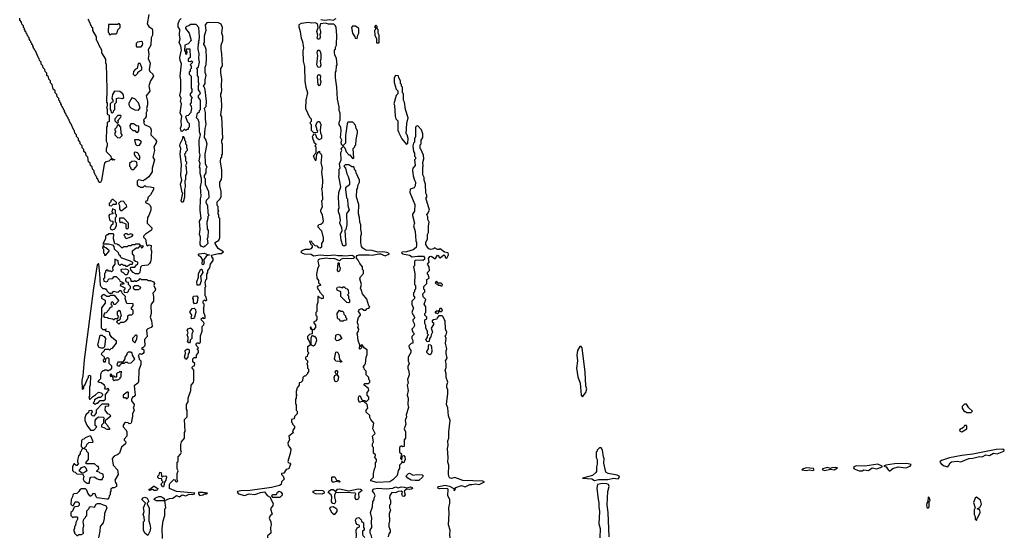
# Model space of a CAD drawing. Extents: x 2769379 to 2879024, y 718039 to 806900.
# Tile 10 of 14: x 2769700 to 2780272, y 741280 to 746830. Entities that reach past the tile are written whole.
import ezdxf

# ---------------------------------------------------------------- set-up
doc = ezdxf.new("R2010")
doc.units = 0

msp = doc.modelspace()

# ---------------------------------------------------------------- linework, layer by layer
at = {"layer": '0CON10XD'}
for points in [[(2770430, 746835), (2770440, 746825), (2770472, 746752), (2770480, 746745), (2770480, 746715), (2770520, 746645), (2770520, 746615), (2770528, 746608), (2770560, 746535), (2770570, 746525), (2770570, 746515), (2770580, 746505), (2770580, 746475), (2770620, 746405), (2770620, 746365), (2770630, 746355), (2770637, 746085), (2770632, 745945), (2770640, 745935), (2770640, 745905), (2770632, 745885), (2770640, 745875), (2770640, 745815), (2770660, 745805), (2770660, 745735), (2770640, 745725), (2770640, 745685), (2770632, 745675), (2770630, 745525), (2770640, 745505), (2770640, 745475), (2770627, 745443), (2770628, 745415), (2770680, 745365), (2770682, 745342), (2770720, 745325), (2770695, 745320), (2770685, 745330), (2770675, 745330), (2770658, 745312), (2770628, 745302), (2770612, 745288), (2770602, 745258), (2770577, 745103), (2770568, 745082), (2770555, 745080), (2770538, 745118), (2770530, 745125), (2770528, 745138), (2770520, 745145), (2770518, 745158), (2770510, 745165), (2770508, 745178), (2770500, 745185), (2770498, 745208), (2770480, 745225), (2770478, 745248), (2770460, 745265), (2770458, 745288), (2770440, 745305), (2770430, 745355), (2770412, 745372), (2770410, 745395), (2770390, 745415), (2770390, 745435), (2770370, 745455), (2770370, 745475), (2770350, 745495), (2770350, 745515), (2770330, 745535), (2770330, 745555), (2770310, 745575), (2770310, 745595), (2770292, 745612), (2770290, 745635), (2770282, 745642), (2770250, 745715), (2770240, 745725), (2770240, 745735), (2770230, 745745), (2770230, 745755), (2770220, 745765), (2770220, 745775), (2770210, 745785), (2770210, 745795), (2770200, 745805), (2770200, 745815), (2770190, 745825), (2770190, 745835), (2770180, 745845), (2770180, 745855), (2770170, 745865), (2770170, 745875), (2770160, 745885), (2770160, 745895), (2770150, 745905), (2770150, 745915), (2770140, 745925), (2770140, 745935), (2770130, 745945), (2770130, 745955), (2770120, 745965), (2770120, 745985), (2770102, 746002), (2770100, 746025), (2770080, 746045), (2770080, 746065), (2770060, 746085), (2770050, 746135), (2770032, 746152), (2770030, 746175), (2770012, 746192), (2770010, 746215), (2769992, 746232), (2769990, 746255), (2769972, 746272), (2769970, 746295), (2769952, 746312), (2769950, 746335), (2769932, 746352), (2769930, 746375), (2769912, 746392), (2769910, 746415), (2769902, 746422), (2769870, 746495), (2769860, 746505), (2769860, 746515), (2769850, 746525), (2769850, 746535), (2769840, 746545), (2769840, 746555), (2769830, 746565), (2769830, 746575), (2769820, 746585), (2769820, 746595), (2769810, 746605), (2769810, 746615), (2769800, 746625), (2769800, 746635), (2769790, 746645), (2769790, 746655), (2769780, 746665), (2769780, 746675), (2769770, 746685), (2769770, 746695), (2769760, 746705), (2769760, 746715), (2769750, 746725), (2769750, 746735), (2769740, 746745), (2769740, 746765), (2769722, 746782), (2769720, 746805), (2769700, 746825), (2769700, 746845)], [(2771088, 746885), (2771070, 746785), (2771085, 746758), (2771121, 746731), (2771127, 746715), (2771126, 746665), (2771112, 746635), (2771107, 746555), (2771078, 746505), (2771088, 746455), (2771080, 746415), (2771102, 746365), (2771092, 746295), (2771098, 746275), (2771128, 746245), (2771138, 746225), (2771106, 746174), (2771091, 746129), (2771088, 746115), (2771096, 746064), (2771058, 746012), (2771074, 745955), (2771072, 745915), (2771062, 745875), (2771067, 745855), (2771057, 745833), (2771059, 745791), (2771049, 745771), (2771030, 745755), (2771038, 745735), (2771030, 745725), (2771040, 745705), (2771095, 745681), (2771105, 745670), (2771113, 745645), (2771108, 745595), (2771155, 745548), (2771168, 745525), (2771167, 745507), (2771142, 745465), (2771149, 745425), (2771130, 745355), (2771147, 745325), (2771122, 745235), (2771122, 745195), (2771085, 745142), (2771045, 745110), (2771035, 745110), (2771025, 745100), (2770975, 745110), (2770963, 745097), (2770960, 745055), (2770972, 745042), (2770985, 745040), (2770995, 745030), (2771025, 745030), (2771045, 745050), (2771055, 745040), (2771100, 745035), (2771138, 745028), (2771138, 745005), (2771105, 744948), (2771078, 744925), (2771070, 744885), (2771052, 744878), (2771050, 744865), (2771085, 744850), (2771100, 744835), (2771108, 744815), (2771107, 744783), (2771087, 744725), (2771072, 744705), (2771068, 744655), (2771070, 744645), (2771120, 744595), (2771120, 744585), (2771115, 744570), (2771050, 744525), (2771030, 744505), (2771030, 744495), (2771052, 744472), (2771062, 744412), (2771075, 744400), (2771085, 744410), (2771110, 744405), (2771108, 744365), (2771116, 744346), (2771117, 744325), (2771110, 744305), (2771112, 744265), (2771105, 744230), (2771095, 744210), (2771077, 744193), (2771010, 744185), (2770998, 744172), (2770990, 744115), (2770975, 744100), (2770945, 744100), (2770920, 744115), (2770892, 744142), (2770890, 744165), (2770895, 744170), (2770935, 744170), (2770954, 744196), (2770970, 744205), (2770970, 744225), (2770943, 744233), (2770930, 744245), (2770930, 744295), (2770910, 744315), (2770913, 744347), (2770935, 744370), (2770955, 744380), (2770975, 744380), (2770995, 744400), (2771000, 744400), (2771005, 744380), (2771018, 744382), (2771028, 744398), (2771000, 744400), (2770985, 744420), (2770945, 744420), (2770935, 744410), (2770905, 744410), (2770895, 744400), (2770865, 744400), (2770855, 744390), (2770815, 744390), (2770805, 744380), (2770795, 744380), (2770765, 744410), (2770755, 744410), (2770745, 744420), (2770722, 744422), (2770708, 744475), (2770710, 744525), (2770705, 744530), (2770655, 744530), (2770645, 744520), (2770635, 744520), (2770620, 744505), (2770620, 744475), (2770592, 744422), (2770655, 744422), (2770695, 744410), (2770710, 744395), (2770715, 744370), (2770758, 744328), (2770762, 744312), (2770778, 744298), (2770780, 744285), (2770792, 744272), (2770885, 744240), (2770910, 744225), (2770908, 744202), (2770885, 744200), (2770855, 744180), (2770845, 744180), (2770835, 744190), (2770815, 744190), (2770805, 744200), (2770785, 744200), (2770775, 744190), (2770760, 744205), (2770758, 744238), (2770722, 744258)], [(2771232, 741255), (2771230, 741365), (2771240, 741445), (2771260, 741505), (2771260, 741575), (2771270, 741585), (2771260, 741665), (2771285, 741674), (2771308, 741685), (2771345, 741691), (2771385, 741717), (2771415, 741704), (2771445, 741724), (2771485, 741714), (2771518, 741732), (2771555, 741730), (2771577, 741735), (2771582, 741745), (2771382, 741762), (2771310, 741795), (2771310, 741835), (2771315, 741850), (2771355, 741890), (2771368, 741888), (2771370, 741875), (2771383, 741863), (2771398, 741875), (2771390, 741885), (2771390, 741955), (2771400, 741985), (2771390, 742005), (2771390, 742075), (2771400, 742085), (2771400, 742135), (2771428, 742162), (2771438, 742185), (2771430, 742205), (2771430, 742265), (2771438, 742295), (2771470, 742335), (2771470, 742395), (2771478, 742405), (2771470, 742535), (2771500, 742565), (2771500, 742635), (2771490, 742645), (2771490, 742695), (2771510, 742725), (2771510, 742765), (2771538, 742845), (2771540, 742905), (2771567, 742933), (2771570, 742955), (2771570, 743065), (2771550, 743095), (2771562, 743108), (2771578, 743112), (2771580, 743135), (2771560, 743155), (2771560, 743185), (2771575, 743200), (2771598, 743202), (2771600, 743225), (2771620, 743255), (2771620, 743275), (2771610, 743285), (2771610, 743295), (2771620, 743305), (2771602, 743322), (2771600, 743335), (2771590, 743345), (2771605, 743360), (2771615, 743360), (2771625, 743350), (2771640, 743365), (2771640, 743435), (2771660, 743485), (2771660, 743535), (2771677, 743553), (2771680, 743565), (2771675, 743580), (2771652, 743602), (2771650, 743615), (2771665, 743630), (2771675, 743620), (2771690, 743625), (2771690, 743645), (2771678, 743685), (2771678, 743728), (2771670, 743735), (2771680, 743745), (2771680, 743775), (2771670, 743785), (2771670, 743805), (2771685, 743820), (2771695, 743810), (2771708, 743822), (2771700, 743855), (2771690, 743865), (2771690, 743955), (2771700, 743965), (2771692, 744005), (2771700, 744035), (2771710, 744045), (2771710, 744095), (2771720, 744115), (2771720, 744135), (2771740, 744165), (2771750, 744205), (2771778, 744245), (2771778, 744265), (2771762, 744282), (2771758, 744302), (2771835, 744318), (2771863, 744317), (2771890, 744335), (2771831, 744371), (2771800, 744425), (2771800, 744435), (2771812, 744448), (2771825, 744450), (2771838, 744462), (2771848, 744485), (2771850, 744695), (2771840, 744705), (2771840, 744735), (2771830, 744745), (2771830, 744765), (2771838, 744775), (2771830, 744785), (2771830, 744825), (2771820, 744835), (2771820, 744875), (2771848, 744902), (2771862, 744928), (2771863, 744983), (2771850, 745045), (2771850, 745085), (2771867, 745113), (2771872, 745145), (2771872, 745215), (2771858, 745305), (2771860, 745345), (2771870, 745355), (2771870, 745375), (2771878, 745385), (2771878, 745495), (2771870, 745505), (2771870, 745535), (2771880, 745555), (2771870, 745785), (2771860, 745805), (2771872, 745895), (2771868, 745985), (2771860, 746005), (2771860, 746035), (2771867, 746043), (2771872, 746075), (2771868, 746115), (2771870, 746195), (2771860, 746255), (2771860, 746305), (2771878, 746335), (2771872, 746465), (2771862, 746515), (2771862, 746555), (2771880, 746605), (2771880, 746655), (2771872, 746685), (2771877, 746745), (2771865, 746782), (2771835, 746797), (2771725, 746800), (2771710, 746795), (2771693, 746775), (2771698, 746715), (2771682, 746655), (2771680, 746585), (2771672, 746575), (2771673, 746563), (2771687, 746547), (2771698, 746515), (2771702, 746415), (2771698, 746345), (2771688, 746315), (2771688, 746268), (2771698, 746235), (2771688, 746185), (2771688, 746145), (2771670, 746115), (2771680, 746105), (2771688, 746075), (2771702, 745955), (2771700, 745895), (2771680, 745875), (2771693, 745833), (2771690, 745765), (2771700, 745705), (2771688, 745662), (2771682, 745565), (2771698, 745535), (2771708, 745495), (2771688, 745385), (2771692, 745285), (2771710, 745245), (2771700, 745225), (2771700, 745185), (2771680, 745155), (2771680, 745135), (2771690, 745125), (2771693, 745063), (2771728, 744985), (2771730, 744915), (2771702, 744888), (2771700, 744865), (2771718, 744835), (2771720, 744755), (2771730, 744725), (2771720, 744715), (2771720, 744695), (2771708, 744655), (2771712, 744585), (2771722, 744565), (2771720, 744495), (2771712, 744475), (2771720, 744425), (2771693, 744397), (2771675, 744388), (2771647, 744397), (2771638, 744415), (2771640, 744495), (2771632, 744525), (2771638, 744575), (2771632, 744665), (2771640, 744685), (2771647, 744695), (2771638, 744785), (2771640, 744905), (2771648, 744935), (2771640, 745035), (2771652, 745085), (2771652, 745125), (2771638, 745178), (2771638, 745235), (2771632, 745245), (2771638, 745285), (2771628, 745315), (2771638, 745375), (2771630, 745405), (2771628, 745535), (2771642, 745595), (2771632, 745625), (2771628, 745725), (2771618, 745758), (2771600, 745775), (2771610, 745825), (2771630, 745845), (2771630, 745855), (2771640, 745865), (2771640, 745965), (2771620, 745995), (2771620, 746015), (2771638, 746032), (2771640, 746045), (2771620, 746075), (2771620, 746125), (2771628, 746145), (2771620, 746155), (2771620, 746215), (2771610, 746225), (2771610, 746295), (2771600, 746305), (2771620, 746325), (2771632, 746375), (2771622, 746415), (2771628, 746465), (2771618, 746515), (2771620, 746575), (2771628, 746585), (2771620, 746595), (2771628, 746608), (2771632, 746645), (2771622, 746745), (2771595, 746780), (2771535, 746780), (2771517, 746763), (2771492, 746758), (2771480, 746745), (2771480, 746735), (2771518, 746685), (2771540, 746605), (2771508, 746572), (2771472, 746558), (2771470, 746495), (2771480, 746485), (2771482, 746462), (2771495, 746460), (2771500, 746485), (2771490, 746495), (2771492, 746518), (2771528, 746518), (2771530, 746425), (2771510, 746405), (2771510, 746385), (2771535, 746380), (2771545, 746390), (2771560, 746375), (2771530, 746345), (2771540, 746335), (2771540, 746305), (2771530, 746295), (2771530, 746275), (2771520, 746265), (2771520, 746245), (2771540, 746225), (2771540, 746095), (2771550, 746085), (2771550, 746055), (2771530, 746035), (2771530, 746015), (2771550, 745995), (2771550, 745985), (2771540, 745975), (2771540, 745935), (2771530, 745925), (2771530, 745915), (2771540, 745905), (2771545, 745870), (2771540, 745865), (2771538, 745832), (2771508, 745802), (2771492, 745798), (2771480, 745785), (2771502, 745732), (2771520, 745715), (2771520, 745675), (2771510, 745665), (2771508, 745652), (2771495, 745650), (2771485, 745640), (2771475, 745650), (2771465, 745650), (2771445, 745630), (2771435, 745632), (2771428, 745665), (2771437, 745695), (2771434, 745745), (2771440, 745795), (2771424, 745826), (2771437, 745925), (2771428, 745955), (2771434, 745985), (2771421, 746015), (2771431, 746065), (2771431, 746185), (2771423, 746225), (2771438, 746355), (2771423, 746393), (2771421, 746425), (2771438, 746505), (2771430, 746545), (2771413, 746585), (2771424, 746625), (2771416, 746665), (2771421, 746725), (2771403, 746755), (2771401, 746785), (2771416, 746825), (2771435, 746842)], [(2772935, 746833), (2772975, 746824), (2773025, 746834), (2773065, 746826), (2773097, 746843)], [(2770675, 746670), (2770685, 746680), (2770735, 746680), (2770745, 746690), (2770755, 746720), (2770780, 746745), (2770780, 746775), (2770768, 746788), (2770755, 746780), (2770652, 746778), (2770650, 746695), (2770660, 746685), (2770662, 746672), (2770675, 746670)], [(2773215, 745710), (2773198, 745585), (2773200, 745505), (2773175, 745480), (2773165, 745480), (2773155, 745490), (2773152, 745515), (2773160, 745535), (2773143, 745565), (2773152, 745635), (2773148, 745675), (2773130, 745705), (2773130, 745725), (2773142, 745755), (2773140, 745825), (2773131, 745855), (2773132, 745895), (2773112, 745975), (2773107, 746105), (2773090, 746205), (2773090, 746265), (2773098, 746278), (2773102, 746335), (2773110, 746345), (2773100, 746415), (2773083, 746453), (2773080, 746475), (2773080, 746505), (2773090, 746515), (2773090, 746535), (2773100, 746555), (2773107, 746665), (2773098, 746745), (2773090, 746765), (2773072, 746782), (2773015, 746783), (2772984, 746794), (2772930, 746785), (2772920, 746745), (2772931, 746705), (2772930, 746685), (2772922, 746675), (2772928, 746642), (2772918, 746622), (2772905, 746620), (2772894, 746635), (2772900, 746665), (2772891, 746705), (2772904, 746745), (2772897, 746785), (2772890, 746790), (2772875, 746797), (2772835, 746794), (2772805, 746801), (2772721, 746789), (2772698, 746775), (2772697, 746755), (2772712, 746705), (2772723, 746633), (2772738, 746595), (2772748, 746525), (2772742, 746495), (2772743, 746385), (2772757, 746327), (2772763, 746167), (2772772, 746105), (2772790, 746045), (2772772, 745965), (2772768, 745875), (2772813, 745783), (2772830, 745765), (2772830, 745735), (2772820, 745725), (2772820, 745715), (2772830, 745705), (2772830, 745645), (2772855, 745620), (2772898, 745622), (2772900, 745635), (2772890, 745645), (2772892, 745662), (2772880, 745695), (2772895, 745730), (2772905, 745738), (2772920, 745735), (2772933, 745703), (2772928, 745645), (2772930, 745615), (2772942, 745585), (2772940, 745555), (2772915, 745540), (2772893, 745553), (2772875, 745600), (2772852, 745598), (2772850, 745585), (2772840, 745575), (2772850, 745535), (2772860, 745525), (2772860, 745515), (2772880, 745495), (2772880, 745485), (2772870, 745475), (2772880, 745465), (2772880, 745395), (2772850, 745365), (2772860, 745355), (2772872, 745322), (2772885, 745320), (2772890, 745385), (2772900, 745395), (2772902, 745408), (2772918, 745418), (2772920, 745405), (2772937, 745387), (2772940, 745375), (2772938, 745305), (2772932, 745295), (2772947, 745235), (2772940, 745195), (2772952, 745105), (2772948, 745025), (2772940, 745015), (2772948, 744975), (2772950, 744895), (2772940, 744885), (2772948, 744815), (2772930, 744785), (2772930, 744775), (2772948, 744735), (2772958, 744665), (2772950, 744645), (2772935, 744630), (2772912, 744628), (2772900, 744615), (2772900, 744605), (2772942, 744562), (2772958, 744485), (2772958, 744455), (2772940, 744425), (2772940, 744385), (2772925, 744374), (2772911, 744381), (2772898, 744398), (2772872, 744402), (2772842, 744432), (2772838, 744448), (2772815, 744450), (2772812, 744442), (2772820, 744435), (2772822, 744422), (2772840, 744405), (2772840, 744385), (2772825, 744370), (2772807, 744363), (2772765, 744360), (2772735, 744350), (2772720, 744335), (2772730, 744325), (2772755, 744316), (2772831, 744311), (2772855, 744294), (2772925, 744305), (2773005, 744297), (2773085, 744304), (2773115, 744297), (2773165, 744298), (2773195, 744292), (2773265, 744300), (2773282, 744295), (2773294, 744276), (2773286, 744264), (2773265, 744260), (2773180, 744265), (2773152, 744258), (2773135, 744240), (2773075, 744264), (2773035, 744261), (2772995, 744268), (2772921, 744259), (2772905, 744250), (2772900, 744235), (2772912, 744185), (2772898, 744152), (2772888, 744095), (2772892, 744055), (2772907, 744027), (2772910, 744005), (2772928, 743988), (2772930, 743975), (2772902, 743968), (2772893, 743955), (2772905, 743930), (2772918, 743918), (2772920, 743905), (2772960, 743865), (2772960, 743835), (2772945, 743830), (2772935, 743840), (2772922, 743842), (2772908, 743858), (2772900, 743855), (2772900, 743795), (2772890, 743765), (2772890, 743695), (2772880, 743685), (2772880, 743655), (2772890, 743645), (2772892, 743608), (2772875, 743590), (2772860, 743585), (2772860, 743575), (2772877, 743547), (2772877, 743523), (2772855, 743500), (2772840, 743500), (2772838, 743508), (2772830, 743510), (2772828, 743528), (2772822, 743528), (2772820, 743515), (2772840, 743500), (2772840, 743455), (2772812, 743448), (2772790, 743425), (2772790, 743405), (2772810, 743375), (2772818, 743348), (2772818, 743332), (2772790, 743315), (2772790, 743265), (2772800, 743255), (2772800, 743245), (2772790, 743235), (2772788, 743212), (2772770, 743205), (2772770, 743185), (2772790, 743165), (2772790, 743145), (2772782, 743135), (2772790, 743115), (2772790, 743085), (2772800, 743075), (2772800, 743045), (2772790, 743035), (2772790, 743025), (2772765, 743000), (2772755, 743000), (2772742, 742988), (2772738, 742952), (2772718, 742932), (2772702, 742928), (2772700, 742905), (2772680, 742875), (2772670, 742835), (2772670, 742805), (2772680, 742795), (2772670, 742785), (2772670, 742765), (2772660, 742755), (2772660, 742705), (2772670, 742695), (2772670, 742635), (2772680, 742625), (2772680, 742595), (2772652, 742568), (2772648, 742542), (2772620, 742535), (2772620, 742505), (2772630, 742495), (2772630, 742485), (2772650, 742465), (2772650, 742445), (2772630, 742415), (2772638, 742392), (2772590, 742355), (2772598, 742315), (2772580, 742285), (2772582, 742255), (2772602, 742235), (2772610, 742215), (2772608, 742185), (2772580, 742085), (2772582, 742072), (2772600, 742065), (2772608, 742055), (2772590, 742005), (2772562, 741998), (2772535, 741960), (2772510, 741955), (2772510, 741945), (2772530, 741925), (2772540, 741895), (2772510, 741865), (2772507, 741835), (2772488, 741825), (2772405, 741804), (2772175, 741774), (2772075, 741770), (2772040, 741760), (2772034, 741755), (2772049, 741735), (2772115, 741717), (2772165, 741737), (2772225, 741730), (2772246, 741735), (2772285, 741750), (2772327, 741757), (2772341, 741745), (2772357, 741717), (2772390, 741700), (2772392, 741685), (2772422, 741632), (2772418, 741612), (2772393, 741577), (2772412, 741518), (2772391, 741499), (2772378, 741475), (2772398, 741435), (2772402, 741405), (2772392, 741375), (2772398, 741315), (2772360, 741285), (2772362, 741265)], [(2773325, 746630), (2773330, 746665), (2773340, 746685), (2773340, 746735), (2773305, 746760), (2773275, 746760), (2773262, 746745), (2773272, 746685), (2773300, 746645), (2773302, 746632), (2773325, 746630)], [(2773555, 746580), (2773560, 746585), (2773560, 746665), (2773550, 746685), (2773550, 746725), (2773540, 746735), (2773538, 746758), (2773525, 746770), (2773510, 746755), (2773520, 746745), (2773520, 746725), (2773510, 746715), (2773512, 746665), (2773530, 746625), (2773532, 746582), (2773555, 746580)], [(2771005, 746540), (2771020, 746555), (2771022, 746575), (2771018, 746588), (2771007, 746597), (2770965, 746588), (2770950, 746575), (2770950, 746545), (2770955, 746540), (2771005, 746540)], [(2772905, 746317), (2772891, 746345), (2772900, 746445), (2772894, 746475), (2772897, 746493), (2772905, 746502), (2772915, 746502), (2772928, 746488), (2772932, 746465), (2772933, 746407), (2772928, 746385), (2772934, 746345), (2772925, 746322), (2772905, 746317)], [(2770945, 746230), (2770970, 746255), (2770970, 746265), (2771010, 746295), (2771010, 746315), (2770995, 746360), (2770972, 746358), (2770960, 746305), (2770940, 746295), (2770922, 746275), (2770920, 746245), (2770932, 746232), (2770945, 746230)], [(2772915, 746120), (2772904, 746134), (2772896, 746215), (2772900, 746235), (2772915, 746242), (2772929, 746225), (2772927, 746187), (2772932, 746165), (2772928, 746135), (2772915, 746120)], [(2773855, 745490), (2773866, 745504), (2773872, 745555), (2773860, 745595), (2773850, 745605), (2773858, 745715), (2773870, 745775), (2773842, 745865), (2773832, 745945), (2773820, 745965), (2773820, 746035), (2773810, 746045), (2773810, 746105), (2773800, 746115), (2773800, 746135), (2773790, 746145), (2773790, 746175), (2773770, 746205), (2773768, 746228), (2773735, 746230), (2773720, 746205), (2773722, 746155), (2773742, 746085), (2773760, 746065), (2773760, 746035), (2773743, 746017), (2773718, 745925), (2773723, 745913), (2773732, 745795), (2773740, 745765), (2773760, 745745), (2773760, 745635), (2773768, 745628), (2773770, 745615), (2773805, 745550), (2773855, 745490)], [(2770695, 745830), (2770708, 745842), (2770710, 745855), (2770720, 745865), (2770720, 745925), (2770740, 745945), (2770740, 745985), (2770765, 745992), (2770805, 745982), (2770817, 745993), (2770816, 746016), (2770808, 746035), (2770775, 746058), (2770718, 746062), (2770698, 746025), (2770688, 745985), (2770700, 745965), (2770700, 745945), (2770685, 745940), (2770670, 745925), (2770670, 745865), (2770680, 745855), (2770682, 745832), (2770695, 745830)], [(2770975, 745860), (2770992, 745885), (2770977, 745937), (2770935, 745980), (2770905, 745990), (2770872, 745935), (2770872, 745915), (2770882, 745895), (2770895, 745882), (2770935, 745862), (2770975, 745860)], [(2770755, 745720), (2770760, 745735), (2770750, 745745), (2770787, 745783), (2770790, 745795), (2770785, 745800), (2770755, 745800), (2770720, 745765), (2770722, 745742), (2770742, 745722), (2770755, 745720)], [(2770775, 745560), (2770800, 745585), (2770800, 745595), (2770788, 745608), (2770787, 745677), (2770765, 745700), (2770755, 745700), (2770742, 745688), (2770738, 745672), (2770720, 745655), (2770720, 745645), (2770730, 745635), (2770730, 745625), (2770720, 745615), (2770720, 745595), (2770750, 745565), (2770775, 745560)], [(2770965, 745620), (2770980, 745635), (2770978, 745688), (2770955, 745690), (2770922, 745712), (2770895, 745710), (2770882, 745695), (2770885, 745670), (2770915, 745640), (2770935, 745640), (2770952, 745622), (2770965, 745620)], [(2774277, 743337), (2774272, 743355), (2774278, 743405), (2774270, 743435), (2774280, 743445), (2774288, 743475), (2774273, 743507), (2774270, 743595), (2774260, 743605), (2774248, 743638), (2774235, 743650), (2774202, 743648), (2774182, 743628), (2774178, 743612), (2774143, 743607), (2774130, 743595), (2774130, 743585), (2774142, 743572), (2774142, 743555), (2774120, 743515), (2774132, 743475), (2774118, 743445), (2774116, 743424), (2774100, 743405), (2774098, 743372), (2774075, 743370), (2774062, 743395), (2774080, 743415), (2774080, 743435), (2774088, 743445), (2774080, 743455), (2774080, 743485), (2774060, 743515), (2774060, 743545), (2774050, 743565), (2774050, 743605), (2774070, 743615), (2774070, 743635), (2774050, 743655), (2774050, 743675), (2774060, 743685), (2774060, 743745), (2774042, 743775), (2774060, 743825), (2774033, 743853), (2774030, 743885), (2774050, 743905), (2774050, 743925), (2774040, 743935), (2774040, 743965), (2774070, 743995), (2774072, 744038), (2774098, 744055), (2774090, 744085), (2774080, 744095), (2774080, 744115), (2774100, 744135), (2774097, 744175), (2774080, 744205), (2774098, 744225), (2774090, 744265), (2774104, 744285), (2774115, 744289), (2774125, 744287), (2774155, 744263), (2774164, 744266), (2774185, 744301), (2774196, 744296), (2774204, 744274), (2774215, 744272), (2774255, 744303), (2774266, 744296), (2774271, 744271), (2774285, 744268), (2774303, 744305), (2774300, 744325), (2774263, 744333), (2774215, 744370), (2774205, 744360), (2774185, 744360), (2774155, 744380), (2774145, 744370), (2774115, 744360), (2774095, 744368), (2774078, 744385), (2774062, 744415), (2774062, 744435), (2774078, 744475), (2774078, 744522), (2774090, 744545), (2774088, 744615), (2774098, 744655), (2774082, 744685), (2774082, 744712), (2774072, 744735), (2774078, 744745), (2774100, 744785), (2774060, 744915), (2774070, 744925), (2774070, 744945), (2774060, 744965), (2774057, 745063), (2774042, 745105), (2774042, 745135), (2774030, 745165), (2774028, 745245), (2774032, 745255), (2774028, 745295), (2774038, 745335), (2774037, 745375), (2774008, 745438), (2774000, 745445), (2774000, 745485), (2774010, 745495), (2774010, 745535), (2774028, 745565), (2774028, 745605), (2774016, 745646), (2773975, 745690), (2773962, 745688), (2773950, 745675), (2773950, 745575), (2773938, 745552), (2773940, 745515), (2773930, 745505), (2773922, 745475), (2773928, 745415), (2773940, 745395), (2773940, 745365), (2773950, 745355), (2773950, 745335), (2773940, 745325), (2773948, 745265), (2773920, 745235), (2773918, 745215), (2773924, 745154), (2773938, 745105), (2773950, 745085), (2773948, 745045), (2773937, 745023), (2773892, 745008), (2773888, 744975), (2773942, 744845), (2773938, 744775), (2773918, 744742), (2773918, 744725), (2773938, 744645), (2773930, 744615), (2773948, 744555), (2773952, 744455), (2773962, 744435), (2773962, 744405), (2773956, 744384), (2773925, 744357), (2773853, 744337), (2773808, 744332), (2773800, 744325), (2773810, 744315), (2773885, 744301), (2773915, 744283), (2773972, 744288), (2774035, 744289), (2774046, 744275), (2774048, 744255), (2774028, 744242), (2774015, 744247), (2773945, 744242), (2773938, 744235), (2773940, 744185), (2773930, 744175), (2773942, 744105), (2773940, 743985), (2773950, 743975), (2773950, 743935), (2773940, 743925), (2773940, 743905), (2773930, 743895), (2773930, 743865), (2773940, 743855), (2773940, 743835), (2773910, 743805), (2773912, 743768), (2773928, 743735), (2773910, 743685), (2773940, 743635), (2773940, 743625), (2773920, 743605), (2773920, 743595), (2773937, 743567), (2773938, 743545), (2773930, 743525), (2773910, 743505), (2773920, 743475), (2773938, 743455), (2773910, 743425), (2773910, 743405), (2773920, 743385), (2773920, 743355), (2773905, 743350), (2773880, 743325), (2773882, 743305), (2773900, 743275), (2773900, 743255), (2773872, 743205), (2773873, 743165), (2773882, 743135), (2773868, 743105), (2773868, 743085), (2773880, 743055), (2773882, 743015), (2773863, 742965), (2773872, 742925), (2773862, 742905), (2773871, 742845), (2773861, 742795), (2773873, 742763), (2773867, 742695), (2773874, 742665), (2773850, 742585), (2773852, 742565), (2773838, 742525), (2773848, 742485), (2773830, 742435), (2773843, 742403), (2773842, 742335), (2773830, 742315), (2773830, 742245), (2773815, 742240), (2773805, 742250), (2773795, 742250), (2773780, 742235), (2773780, 742185), (2773800, 742165), (2773790, 742115), (2773805, 742100), (2773810, 742145), (2773825, 742150), (2773836, 742135), (2773839, 742109), (2773825, 742070), (2773812, 742072), (2773810, 742085), (2773802, 742088), (2773800, 742065), (2773780, 742045), (2773778, 742008), (2773763, 741987), (2773752, 741935), (2773705, 741888), (2773675, 741867), (2773535, 741858), (2773470, 741875), (2773472, 741888), (2773500, 741915), (2773500, 741955), (2773510, 742005), (2773520, 742025), (2773520, 742075), (2773530, 742085), (2773530, 742105), (2773510, 742135), (2773520, 742145), (2773520, 742155), (2773500, 742175), (2773500, 742235), (2773490, 742245), (2773490, 742275), (2773498, 742295), (2773490, 742355), (2773518, 742385), (2773492, 742435), (2773502, 742495), (2773470, 742535), (2773460, 742555), (2773458, 742578), (2773420, 742615), (2773420, 742635), (2773438, 742655), (2773430, 742695), (2773395, 742730), (2773375, 742730), (2773355, 742720), (2773345, 742723), (2773338, 742745), (2773338, 742775), (2773345, 742788), (2773355, 742790), (2773370, 742755), (2773385, 742740), (2773405, 742740), (2773415, 742730), (2773425, 742730), (2773448, 742752), (2773450, 742775), (2773430, 742795), (2773430, 742825), (2773450, 742845), (2773447, 742867), (2773400, 742905), (2773400, 742915), (2773405, 742920), (2773445, 742920), (2773460, 742935), (2773460, 742955), (2773450, 742965), (2773448, 742988), (2773420, 743015), (2773420, 743055), (2773402, 743072), (2773400, 743085), (2773390, 743095), (2773390, 743105), (2773407, 743123), (2773412, 743138), (2773420, 743205), (2773430, 743235), (2773430, 743285), (2773403, 743303), (2773375, 743340), (2773360, 743325), (2773370, 743315), (2773370, 743305), (2773355, 743290), (2773350, 743295), (2773352, 743335), (2773336, 743385), (2773327, 743447), (2773320, 743455), (2773337, 743483), (2773342, 743505), (2773332, 743525), (2773337, 743545), (2773327, 743575), (2773328, 743592), (2773339, 743631), (2773358, 743655), (2773358, 743665), (2773339, 743695), (2773345, 743718), (2773375, 743728), (2773395, 743710), (2773415, 743710), (2773432, 743728), (2773448, 743732), (2773460, 743745), (2773450, 743755), (2773427, 743827), (2773380, 743885), (2773372, 743922), (2773358, 743945), (2773370, 743985), (2773352, 744048), (2773361, 744069), (2773390, 744105), (2773390, 744135), (2773382, 744148), (2773380, 744175), (2773351, 744211), (2773335, 744248), (2773318, 744268), (2773317, 744285), (2773325, 744296), (2773345, 744303), (2773454, 744304), (2773485, 744299), (2773555, 744314), (2773575, 744314), (2773625, 744294), (2773670, 744315), (2773645, 744329), (2773595, 744337), (2773547, 744333), (2773485, 744352), (2773415, 744356), (2773384, 744374), (2773371, 744395), (2773363, 744435), (2773362, 744505), (2773372, 744525), (2773372, 744545), (2773363, 744575), (2773362, 744625), (2773353, 744655), (2773350, 744705), (2773337, 744745), (2773342, 744845), (2773318, 744925), (2773320, 745005), (2773328, 745018), (2773333, 745057), (2773348, 745085), (2773347, 745105), (2773312, 745185), (2773310, 745205), (2773300, 745215), (2773288, 745248), (2773265, 745250), (2773235, 745270), (2773195, 745270), (2773180, 745255), (2773200, 745235), (2773213, 745173), (2773227, 745147), (2773240, 745095), (2773240, 745055), (2773200, 745025), (2773198, 745005), (2773210, 744915), (2773220, 744905), (2773222, 744835), (2773238, 744785), (2773215, 744760), (2773208, 744742), (2773212, 744625), (2773202, 744578), (2773190, 744565), (2773202, 744408), (2773185, 744398), (2773170, 744405), (2773152, 744462), (2773146, 744525), (2773162, 744565), (2773160, 744595), (2773139, 744645), (2773143, 744675), (2773138, 744725), (2773122, 744765), (2773122, 744795), (2773130, 744805), (2773122, 744915), (2773128, 744975), (2773150, 745035), (2773127, 745145), (2773132, 745165), (2773132, 745225), (2773140, 745235), (2773133, 745283), (2773152, 745325), (2773150, 745405), (2773158, 745425), (2773152, 745445), (2773172, 745468), (2773178, 745468), (2773190, 745455), (2773205, 745410), (2773235, 745380), (2773245, 745380), (2773275, 745340), (2773288, 745342), (2773280, 745445), (2773300, 745465), (2773300, 745475), (2773310, 745485), (2773313, 745543), (2773328, 745615), (2773327, 745637), (2773313, 745663), (2773307, 745697), (2773278, 745728), (2773225, 745730), (2773215, 745710)], [(2771455, 744870), (2771445, 744870), (2771434, 744885), (2771450, 744965), (2771444, 744974), (2771428, 745065), (2771440, 745105), (2771429, 745155), (2771439, 745275), (2771422, 745385), (2771432, 745445), (2771420, 745475), (2771422, 745495), (2771450, 745555), (2771455, 745580), (2771470, 745555), (2771470, 745535), (2771480, 745525), (2771480, 745495), (2771490, 745485), (2771490, 745455), (2771500, 745445), (2771500, 745425), (2771482, 745408), (2771480, 745395), (2771470, 745385), (2771473, 745363), (2771480, 745355), (2771480, 745315), (2771490, 745305), (2771490, 745285), (2771480, 745265), (2771488, 745245), (2771490, 745175), (2771480, 745155), (2771480, 745115), (2771472, 745095), (2771478, 745035), (2771470, 745005), (2771470, 744925), (2771455, 744870)], [(2770965, 745477), (2770985, 745483), (2771007, 745513), (2771003, 745523), (2770975, 745540), (2770932, 745538), (2770944, 745494), (2770954, 745484), (2770965, 745477)], [(2770985, 745330), (2770990, 745335), (2770990, 745365), (2770980, 745375), (2770980, 745385), (2770965, 745400), (2770945, 745408), (2770930, 745405), (2770930, 745385), (2770945, 745360), (2770972, 745332), (2770985, 745330)], [(2770925, 745220), (2770960, 745265), (2770958, 745298), (2770935, 745310), (2770903, 745307), (2770880, 745285), (2770880, 745255), (2770890, 745245), (2770890, 745235), (2770905, 745220), (2770925, 745220)], [(2770685, 744830), (2770705, 744850), (2770735, 744850), (2770740, 744855), (2770740, 744865), (2770705, 744900), (2770692, 744898), (2770680, 744885), (2770678, 744872), (2770660, 744855), (2770660, 744835), (2770685, 744830)], [(2770795, 744780), (2770850, 744825), (2770848, 744838), (2770832, 744852), (2770827, 744867), (2770812, 744882), (2770782, 744878), (2770760, 744855), (2770770, 744835), (2770770, 744795), (2770782, 744782), (2770795, 744780)], [(2770695, 744572), (2770720, 744585), (2770740, 744615), (2770740, 744645), (2770730, 744655), (2770730, 744705), (2770740, 744715), (2770740, 744735), (2770730, 744745), (2770730, 744785), (2770695, 744800), (2770690, 744765), (2770700, 744755), (2770700, 744745), (2770663, 744737), (2770658, 744725), (2770665, 744680), (2770675, 744670), (2770700, 744665), (2770700, 744635), (2770682, 744618), (2770672, 744595), (2770675, 744580), (2770695, 744572)], [(2770855, 744580), (2770870, 744595), (2770870, 744645), (2770818, 744698), (2770772, 744698), (2770772, 744662), (2770785, 744650), (2770795, 744660), (2770805, 744650), (2770838, 744638), (2770840, 744595), (2770855, 744580)], [(2770845, 744480), (2770855, 744482), (2770905, 744500), (2770918, 744518), (2770895, 744528), (2770865, 744520), (2770855, 744530), (2770832, 744528), (2770820, 744515), (2770830, 744505), (2770830, 744495), (2770845, 744480)], [(2770625, 744300), (2770660, 744345), (2770660, 744355), (2770645, 744360), (2770625, 744380), (2770612, 744382), (2770605, 744400), (2770595, 744400), (2770590, 744375), (2770600, 744365), (2770600, 744325), (2770610, 744315), (2770612, 744302), (2770625, 744300)], [(2771665, 744198), (2771658, 744205), (2771662, 744255), (2771645, 744283), (2771624, 744295), (2771620, 744305), (2771628, 744315), (2771681, 744322), (2771715, 744307), (2771738, 744305), (2771705, 744293), (2771672, 744248), (2771680, 744225), (2771675, 744200), (2771665, 744198)], [(2770722, 744258), (2770720, 744205), (2770698, 744172), (2770700, 744135), (2770685, 744120), (2770678, 744128), (2770655, 744130), (2770645, 744140), (2770635, 744140), (2770622, 744128), (2770620, 744115), (2770610, 744105), (2770610, 744055), (2770600, 744045), (2770605, 744020), (2770627, 744013), (2770648, 744022), (2770650, 744035), (2770662, 744048), (2770695, 744050), (2770715, 744070), (2770735, 744070), (2770770, 744035), (2770775, 744020), (2770805, 744010), (2770818, 743998), (2770815, 743990), (2770782, 743988), (2770780, 743975), (2770828, 743948), (2770830, 743935), (2770820, 743925), (2770822, 743902), (2770855, 743900), (2770870, 743915), (2770872, 743928), (2770890, 743945), (2770890, 743965), (2770870, 743985), (2770868, 744008), (2770852, 744012), (2770840, 744025), (2770840, 744045), (2770852, 744058), (2770875, 744060), (2770890, 744045), (2770895, 744020), (2770925, 744020), (2770935, 744030), (2770945, 744020), (2770955, 744020), (2770965, 744030), (2770978, 744032), (2770995, 744050), (2771005, 744040), (2771065, 744040), (2771075, 744030), (2771105, 744030), (2771138, 744015), (2771148, 743995), (2771140, 743975), (2771157, 743935), (2771150, 743915), (2771128, 743892), (2771137, 743855), (2771137, 743807), (2771112, 743775), (2771109, 743755), (2771112, 743675), (2771100, 743635), (2771116, 743596), (2771122, 743538), (2771110, 743525), (2771075, 743510), (2771060, 743495), (2771067, 743427), (2771040, 743395), (2771042, 743328), (2771025, 743310), (2771010, 743305), (2771012, 743292), (2771025, 743290), (2771032, 743282), (2771032, 743255), (2771026, 743244), (2771007, 743233), (2770995, 743240), (2770982, 743238), (2770972, 743215), (2770980, 743205), (2770982, 743182), (2771000, 743165), (2771000, 743125), (2770980, 743065), (2770977, 742943), (2770970, 742925), (2770930, 742895), (2770940, 742795), (2770925, 742780), (2770915, 742780), (2770900, 742755), (2770900, 742735), (2770928, 742695), (2770927, 742673), (2770920, 742665), (2770928, 742635), (2770910, 742595), (2770912, 742565), (2770905, 742540), (2770902, 742505), (2770895, 742492), (2770875, 742490), (2770865, 742500), (2770835, 742502), (2770824, 742496), (2770810, 742475), (2770810, 742455), (2770845, 742420), (2770852, 742402), (2770850, 742355), (2770822, 742325), (2770823, 742313), (2770838, 742295), (2770836, 742274), (2770792, 742238), (2770772, 742175), (2770755, 742158), (2770715, 742142), (2770693, 742117), (2770704, 742044), (2770752, 741995), (2770758, 741945), (2770722, 741885), (2770728, 741858), (2770738, 741842), (2770740, 741815), (2770715, 741800), (2770695, 741800), (2770680, 741785), (2770680, 741765), (2770670, 741755), (2770670, 741725), (2770660, 741715), (2770658, 741692), (2770645, 741680), (2770635, 741680), (2770533, 741693), (2770520, 741705), (2770510, 741735), (2770495, 741740), (2770482, 741738), (2770480, 741725), (2770465, 741710), (2770455, 741710), (2770430, 741745), (2770420, 741775), (2770405, 741790), (2770365, 741790), (2770345, 741780), (2770335, 741760), (2770315, 741740), (2770283, 741737), (2770270, 741725), (2770267, 741703), (2770253, 741677), (2770250, 741625), (2770265, 741610), (2770278, 741612), (2770295, 741650), (2770325, 741650), (2770340, 741635), (2770340, 741615), (2770325, 741600), (2770292, 741598), (2770280, 741585), (2770268, 741552), (2770250, 741535), (2770250, 741505), (2770272, 741482), (2770285, 741490), (2770315, 741490), (2770320, 741485), (2770320, 741465), (2770303, 741427), (2770300, 741395), (2770290, 741385), (2770290, 741365), (2770280, 741355), (2770280, 741335), (2770290, 741325), (2770290, 741315), (2770315, 741290), (2770325, 741290), (2770335, 741300), (2770365, 741300), (2770390, 741315), (2770380, 741325), (2770380, 741365), (2770388, 741395), (2770382, 741435), (2770390, 741465), (2770408, 741482), (2770410, 741495), (2770420, 741505), (2770420, 741555), (2770445, 741580), (2770450, 741595), (2770465, 741600), (2770505, 741592), (2770522, 741625), (2770537, 741633), (2770565, 741632), (2770597, 741617), (2770625, 741610), (2770637, 741585), (2770612, 741525), (2770608, 741472), (2770596, 741424), (2770563, 741387), (2770562, 741335), (2770547, 741265)], [(2770515, 742700), (2770525, 742710), (2770538, 742712), (2770565, 742740), (2770605, 742740), (2770620, 742755), (2770620, 742805), (2770648, 742832), (2770650, 742845), (2770660, 742855), (2770645, 742870), (2770635, 742860), (2770622, 742862), (2770610, 742875), (2770620, 742885), (2770610, 742895), (2770610, 742905), (2770575, 742930), (2770552, 742932), (2770540, 742945), (2770570, 742975), (2770570, 743015), (2770578, 743042), (2770595, 743060), (2770605, 743060), (2770615, 743070), (2770635, 743070), (2770645, 743060), (2770655, 743060), (2770665, 743070), (2770678, 743072), (2770690, 743085), (2770688, 743108), (2770660, 743135), (2770660, 743185), (2770650, 743195), (2770642, 743198), (2770622, 743188), (2770618, 743152), (2770602, 743152), (2770600, 743175), (2770610, 743185), (2770610, 743205), (2770580, 743235), (2770583, 743247), (2770610, 743275), (2770615, 743290), (2770655, 743290), (2770665, 743280), (2770682, 743298), (2770695, 743300), (2770740, 743355), (2770738, 743378), (2770690, 743415), (2770668, 743448), (2770667, 743467), (2770658, 743478), (2770632, 743482), (2770620, 743495), (2770630, 743505), (2770625, 743510), (2770620, 743500), (2770595, 743500), (2770580, 743515), (2770582, 743735), (2770620, 743785), (2770620, 743815), (2770585, 743830), (2770578, 743855), (2770594, 743876), (2770605, 743880), (2770635, 743860), (2770665, 743860), (2770675, 743870), (2770715, 743870), (2770760, 743815), (2770758, 743802), (2770725, 743770), (2770712, 743772), (2770708, 743788), (2770695, 743800), (2770682, 743788), (2770680, 743775), (2770690, 743765), (2770688, 743742), (2770672, 743738), (2770660, 743725), (2770658, 743712), (2770628, 743682), (2770612, 743678), (2770600, 743645), (2770613, 743633), (2770642, 743632), (2770655, 743622), (2770697, 743617), (2770705, 743610), (2770715, 743610), (2770725, 743620), (2770755, 743620), (2770760, 743645), (2770750, 743655), (2770750, 743695), (2770768, 743708), (2770780, 743695), (2770790, 743645), (2770780, 743635), (2770778, 743612), (2770765, 743600), (2770752, 743598), (2770740, 743585), (2770765, 743560), (2770785, 743580), (2770818, 743582), (2770838, 743592), (2770860, 743615), (2770862, 743648), (2770875, 743660), (2770905, 743660), (2770920, 743675), (2770918, 743705), (2770902, 743722), (2770900, 743735), (2770920, 743755), (2770918, 743778), (2770852, 743782), (2770832, 743835), (2770837, 743857), (2770802, 743892), (2770798, 743908), (2770785, 743920), (2770773, 743917), (2770755, 743900), (2770705, 743910), (2770685, 743890), (2770665, 743890), (2770640, 743915), (2770635, 743930), (2770625, 743930), (2770615, 743940), (2770595, 743940), (2770575, 743960), (2770568, 743975), (2770562, 744105), (2770550, 744205), (2770545, 744210), (2770533, 744197), (2770493, 743945), (2770393, 743175), (2770378, 743005), (2770368, 742955), (2770370, 742865), (2770375, 742860), (2770388, 742872), (2770390, 742895), (2770400, 742905), (2770432, 742978), (2770440, 742985), (2770440, 743005), (2770455, 743010), (2770460, 743005), (2770458, 742905), (2770450, 742885), (2770448, 742785), (2770442, 742775), (2770450, 742755), (2770458, 742752), (2770481, 742779), (2770515, 742800), (2770545, 742830), (2770575, 742820), (2770588, 742808), (2770590, 742795), (2770585, 742790), (2770567, 742773), (2770545, 742772), (2770504, 742746), (2770500, 742725), (2770490, 742715), (2770502, 742702), (2770515, 742700)], [(2773125, 744122), (2773113, 744135), (2773120, 744215), (2773125, 744220), (2773130, 744215), (2773130, 744185), (2773142, 744165), (2773138, 744135), (2773125, 744122)], [(2770855, 744090), (2770835, 744090), (2770815, 744110), (2770792, 744122), (2770790, 744145), (2770795, 744150), (2770835, 744152), (2770858, 744148), (2770870, 744135), (2770870, 744125), (2770855, 744090)], [(2771625, 743978), (2771605, 743980), (2771602, 744015), (2771620, 744065), (2771620, 744105), (2771645, 744150), (2771655, 744150), (2771667, 744115), (2771640, 744075), (2771648, 744025), (2771635, 743982), (2771625, 743978)], [(2774235, 743970), (2774240, 743985), (2774225, 744000), (2774195, 744000), (2774175, 744020), (2774160, 744005), (2774172, 743992), (2774185, 743990), (2774195, 743980), (2774215, 743980), (2774225, 743970), (2774235, 743970)], [(2770975, 743930), (2771000, 743945), (2770998, 743958), (2770985, 743960), (2770975, 743970), (2770935, 743970), (2770920, 743955), (2770920, 743945), (2770935, 743930), (2770975, 743930)], [(2773235, 743790), (2773212, 743792), (2773150, 743855), (2773150, 743905), (2773110, 743925), (2773107, 743943), (2773114, 743956), (2773135, 743960), (2773165, 743950), (2773175, 743960), (2773185, 743960), (2773202, 743942), (2773215, 743940), (2773228, 743928), (2773230, 743885), (2773220, 743875), (2773230, 743865), (2773230, 743835), (2773240, 743825), (2773240, 743795), (2773235, 743790)], [(2771578, 743778), (2771568, 743795), (2771568, 743825), (2771560, 743835), (2771565, 743860), (2771602, 743862), (2771612, 743845), (2771607, 743795), (2771595, 743782), (2771578, 743778)], [(2771548, 743618), (2771542, 743625), (2771550, 743655), (2771530, 743685), (2771530, 743695), (2771553, 743727), (2771575, 743732), (2771588, 743718), (2771592, 743688), (2771578, 743635), (2771565, 743620), (2771548, 743618)], [(2773175, 743590), (2773142, 743592), (2773138, 743608), (2773122, 743612), (2773113, 743623), (2773108, 743675), (2773135, 743710), (2773145, 743700), (2773165, 743700), (2773178, 743688), (2773180, 743665), (2773198, 743648), (2773200, 743635), (2773210, 743625), (2773208, 743602), (2773185, 743600), (2773175, 743590)], [(2774185, 743670), (2774200, 743685), (2774200, 743700), (2774215, 743700), (2774225, 743690), (2774238, 743702), (2774240, 743715), (2774228, 743728), (2774212, 743728), (2774200, 743700), (2774175, 743700), (2774162, 743688), (2774162, 743682), (2774175, 743680), (2774185, 743670)], [(2771515, 743358), (2771501, 743371), (2771510, 743395), (2771510, 743415), (2771500, 743445), (2771510, 743465), (2771500, 743495), (2771510, 743510), (2771535, 743520), (2771550, 743510), (2771562, 743485), (2771550, 743455), (2771550, 743405), (2771532, 743388), (2771532, 743368), (2771525, 743360), (2771515, 743358)], [(2770595, 743300), (2770575, 743300), (2770555, 743310), (2770540, 743335), (2770565, 743440), (2770585, 743440), (2770595, 743430), (2770608, 743428), (2770620, 743405), (2770610, 743315), (2770595, 743300)], [(2770935, 743360), (2770958, 743398), (2770960, 743435), (2770955, 743440), (2770945, 743440), (2770910, 743405), (2770912, 743382), (2770935, 743360)], [(2772855, 743322), (2772832, 743332), (2772828, 743345), (2772830, 743415), (2772845, 743440), (2772855, 743430), (2772865, 743430), (2772882, 743405), (2772887, 743385), (2772868, 743335), (2772855, 743322)], [(2773105, 743381), (2773091, 743395), (2773095, 743440), (2773115, 743452), (2773133, 743443), (2773160, 743405), (2773125, 743383), (2773105, 743381)], [(2770775, 743110), (2770782, 743128), (2770795, 743140), (2770825, 743140), (2770835, 743150), (2770855, 743150), (2770865, 743142), (2770896, 743144), (2770938, 743182), (2770912, 743225), (2770907, 743247), (2770895, 743260), (2770865, 743260), (2770850, 743245), (2770850, 743235), (2770830, 743205), (2770830, 743185), (2770808, 743152), (2770755, 743150), (2770750, 743145), (2770742, 743122), (2770755, 743110), (2770775, 743110)], [(2771485, 743180), (2771470, 743205), (2771482, 743245), (2771478, 743275), (2771495, 743292), (2771512, 743292), (2771518, 743285), (2771518, 743255), (2771508, 743242), (2771506, 743204), (2771485, 743180)], [(2773155, 743150), (2773145, 743150), (2773135, 743160), (2773115, 743158), (2773095, 743163), (2773086, 743175), (2773082, 743188), (2773095, 743258), (2773105, 743262), (2773116, 743256), (2773127, 743235), (2773134, 743184), (2773158, 743158), (2773155, 743150)], [(2774105, 743230), (2774092, 743232), (2774070, 743255), (2774070, 743265), (2774090, 743295), (2774088, 743325), (2774095, 743340), (2774115, 743338), (2774123, 743315), (2774126, 743264), (2774118, 743242), (2774105, 743230)], [(2774322, 741265), (2774318, 741295), (2774322, 741345), (2774306, 741405), (2774313, 741525), (2774309, 741585), (2774320, 741635), (2774320, 741675), (2774297, 741715), (2774302, 741785), (2774285, 741792), (2774209, 741789), (2774189, 741799), (2774193, 741817), (2774235, 741824), (2774265, 741831), (2774315, 741820), (2774360, 741795), (2774365, 741770), (2774380, 741785), (2774370, 741795), (2774382, 741805), (2774445, 741826), (2774485, 741813), (2774532, 741838), (2774555, 741835), (2774595, 741845), (2774635, 741837), (2774690, 741865), (2774674, 741874), (2774459, 741879), (2774373, 741913), (2774335, 741900), (2774323, 741903), (2774311, 741915), (2774303, 741945), (2774307, 742045), (2774297, 742075), (2774302, 742125), (2774292, 742225), (2774302, 742255), (2774298, 742305), (2774308, 742335), (2774307, 742403), (2774322, 742525), (2774303, 742575), (2774299, 742659), (2774282, 742695), (2774298, 742815), (2774298, 742855), (2774288, 742878), (2774288, 742905), (2774298, 742935), (2774280, 742985), (2774280, 743025), (2774270, 743065), (2774280, 743095), (2774280, 743135), (2774272, 743165), (2774290, 743195), (2774278, 743245), (2774278, 743272), (2774288, 743295), (2774277, 743337)], [(2775745, 742780), (2775780, 742825), (2775788, 742865), (2775778, 742895), (2775772, 743045), (2775738, 743305), (2775728, 743318), (2775715, 743320), (2775690, 743275), (2775683, 743225), (2775688, 743165), (2775680, 743085), (2775693, 742995), (2775718, 742925), (2775730, 742795), (2775745, 742780)], [(2770715, 742950), (2770725, 742960), (2770755, 742960), (2770780, 742975), (2770780, 742985), (2770790, 742995), (2770790, 743035), (2770798, 743048), (2770775, 743050), (2770765, 743040), (2770752, 743038), (2770740, 743025), (2770740, 742995), (2770735, 742990), (2770725, 742990), (2770715, 743000), (2770690, 743000), (2770688, 743018), (2770672, 743018), (2770672, 743002), (2770690, 743000), (2770700, 742985), (2770700, 742965), (2770715, 742950)], [(2773095, 742940), (2773085, 742948), (2773077, 742985), (2773084, 743006), (2773100, 743015), (2773088, 743045), (2773095, 743060), (2773105, 743060), (2773112, 743052), (2773110, 743015), (2773123, 742993), (2773117, 742953), (2773105, 742942), (2773095, 742940)], [(2770855, 742760), (2770870, 742775), (2770870, 742825), (2770865, 742830), (2770855, 742830), (2770810, 742795), (2770812, 742772), (2770835, 742770), (2770845, 742760), (2770855, 742760)], [(2770495, 742420), (2770530, 742455), (2770512, 742472), (2770512, 742525), (2770524, 742546), (2770545, 742562), (2770595, 742560), (2770610, 742545), (2770600, 742535), (2770600, 742495), (2770580, 742475), (2770580, 742455), (2770605, 742450), (2770635, 742430), (2770668, 742432), (2770668, 742438), (2770652, 742452), (2770650, 742465), (2770620, 742495), (2770622, 742528), (2770680, 742575), (2770665, 742590), (2770647, 742597), (2770618, 742635), (2770622, 742678), (2770658, 742682), (2770658, 742698), (2770582, 742698), (2770520, 742635), (2770520, 742605), (2770495, 742572), (2770483, 742573), (2770470, 742585), (2770470, 742605), (2770480, 742615), (2770475, 742630), (2770442, 742628), (2770438, 742612), (2770410, 742585), (2770398, 742552), (2770398, 742525), (2770420, 742475), (2770462, 742422), (2770495, 742420)], [(2779865, 742610), (2779915, 742612), (2779930, 742625), (2779892, 742662), (2779865, 742700), (2779845, 742700), (2779820, 742675), (2779820, 742655), (2779842, 742622), (2779855, 742620), (2779865, 742610)], [(2779815, 742402), (2779870, 742435), (2779870, 742465), (2779865, 742470), (2779845, 742470), (2779835, 742450), (2779790, 742425), (2779795, 742410), (2779815, 742402)], [(2770445, 741850), (2770450, 741855), (2770453, 741897), (2770463, 741917), (2770505, 741920), (2770525, 741900), (2770555, 741890), (2770588, 741892), (2770590, 741905), (2770600, 741915), (2770598, 741948), (2770565, 741960), (2770555, 741970), (2770530, 741975), (2770530, 741985), (2770550, 742005), (2770545, 742030), (2770535, 742030), (2770505, 742060), (2770415, 742060), (2770410, 742065), (2770412, 742078), (2770440, 742105), (2770440, 742175), (2770422, 742192), (2770418, 742208), (2770390, 742225), (2770418, 742252), (2770422, 742268), (2770442, 742288), (2770485, 742290), (2770490, 742295), (2770468, 742348), (2770455, 742360), (2770402, 742338), (2770388, 742322), (2770375, 742320), (2770362, 742308), (2770360, 742245), (2770380, 742225), (2770362, 742208), (2770360, 742195), (2770350, 742185), (2770350, 742165), (2770330, 742145), (2770320, 742095), (2770320, 742075), (2770330, 742065), (2770315, 742040), (2770305, 742040), (2770288, 742058), (2770282, 742058), (2770268, 742025), (2770268, 741988), (2770282, 741972), (2770295, 741970), (2770315, 741950), (2770378, 741948), (2770380, 741935), (2770390, 741925), (2770382, 741895), (2770392, 741872), (2770425, 741850), (2770445, 741850)], [(2775871, 741881), (2775885, 741883), (2775915, 741892), (2776015, 741890), (2776075, 741905), (2776125, 741899), (2776139, 741915), (2776136, 741926), (2776115, 741936), (2776020, 741955), (2775995, 741970), (2775972, 742065), (2775976, 742116), (2775968, 742135), (2775958, 742205), (2775945, 742230), (2775925, 742230), (2775900, 742205), (2775900, 742195), (2775890, 742185), (2775890, 742125), (2775900, 742105), (2775902, 742055), (2775893, 742025), (2775892, 741975), (2775888, 741965), (2775852, 741935), (2775742, 741905), (2775845, 741896), (2775871, 741881)], [(2779665, 742028), (2779675, 742037), (2779690, 742070), (2779705, 742080), (2779765, 742086), (2779805, 742082), (2779893, 742117), (2779935, 742120), (2780005, 742139), (2780036, 742134), (2780075, 742154), (2780115, 742149), (2780155, 742172), (2780195, 742166), (2780267, 742195), (2780272, 742205), (2780255, 742216), (2780185, 742211), (2779935, 742162), (2779815, 742148), (2779685, 742122), (2779598, 742095), (2779582, 742085), (2779580, 742075), (2779597, 742055), (2779625, 742036), (2779665, 742028)], [(2770385, 741960), (2770362, 741962), (2770340, 741985), (2770365, 742020), (2770395, 742030), (2770410, 742015), (2770420, 741985), (2770408, 741972), (2770395, 741970), (2770385, 741960)], [(2778145, 741986), (2778185, 741994), (2778215, 741988), (2778225, 741992), (2778230, 741995), (2778225, 742007), (2778145, 742014), (2778115, 742006), (2778100, 741995), (2778145, 741986)], [(2778345, 741988), (2778405, 742003), (2778445, 741993), (2778480, 742015), (2778455, 742019), (2778420, 742015), (2778405, 742008), (2778375, 742019), (2778320, 742005), (2778322, 741995), (2778345, 741988)], [(2778713, 741983), (2778745, 741985), (2778765, 741993), (2778815, 741988), (2778855, 742016), (2778905, 742004), (2778960, 742025), (2778960, 742035), (2778915, 742054), (2778775, 742032), (2778685, 742036), (2778658, 742025), (2778652, 742015), (2778660, 742005), (2778713, 741983)], [(2779045, 741983), (2779075, 742010), (2779132, 742028), (2779215, 742016), (2779262, 742035), (2779272, 742052), (2779225, 742062), (2779095, 742058), (2779000, 742045), (2778980, 742035), (2779005, 742027), (2779025, 741993), (2779035, 741983), (2779045, 741983)], [(2771245, 741810), (2771235, 741810), (2771220, 741835), (2771223, 741847), (2771240, 741865), (2771228, 741878), (2771227, 741897), (2771195, 741900), (2771183, 741913), (2771183, 741927), (2771198, 741942), (2771205, 741970), (2771220, 741965), (2771222, 741922), (2771235, 741920), (2771242, 741928), (2771265, 741930), (2771277, 741915), (2771270, 741885), (2771250, 741855), (2771252, 741835), (2771245, 741810)], [(2773075, 741860), (2773062, 741862), (2773052, 741875), (2773050, 741915), (2773055, 741920), (2773085, 741920), (2773102, 741882), (2773128, 741878), (2773140, 741865), (2773135, 741862), (2773095, 741870), (2773075, 741860)], [(2773945, 741878), (2773903, 741885), (2773868, 741905), (2773851, 741925), (2773852, 741935), (2773874, 741956), (2773885, 741958), (2773926, 741936), (2773965, 741943), (2774022, 741942), (2774031, 741931), (2774026, 741914), (2773985, 741880), (2773945, 741878)], [(2771165, 741774), (2771144, 741774), (2771125, 741782), (2771095, 741774), (2771090, 741775), (2771090, 741785), (2771108, 741792), (2771135, 741820), (2771145, 741820), (2771182, 741792), (2771179, 741781), (2771165, 741774)], [(2772945, 741734), (2772878, 741738), (2772852, 741752), (2772853, 741765), (2772885, 741775), (2772952, 741772), (2772965, 741765), (2772969, 741745), (2772945, 741734)], [(2773075, 741628), (2773061, 741631), (2773049, 741649), (2773053, 741705), (2773046, 741725), (2773011, 741751), (2773019, 741765), (2773045, 741783), (2773065, 741783), (2773095, 741760), (2773114, 741785), (2773135, 741791), (2773235, 741770), (2773335, 741789), (2773360, 741785), (2773374, 741775), (2773369, 741765), (2773337, 741745), (2773342, 741695), (2773335, 741678), (2773325, 741672), (2773314, 741674), (2773301, 741695), (2773301, 741719), (2773310, 741735), (2773302, 741745), (2773205, 741751), (2773125, 741747), (2773095, 741752), (2773082, 741725), (2773081, 741705), (2773092, 741655), (2773089, 741641), (2773075, 741628)], [(2773480, 741265), (2773478, 741285), (2773462, 741315), (2773463, 741347), (2773482, 741375), (2773477, 741435), (2773480, 741475), (2773468, 741535), (2773488, 741595), (2773492, 741655), (2773507, 741673), (2773508, 741695), (2773518, 741715), (2773508, 741745), (2773490, 741765), (2773496, 741785), (2773505, 741791), (2773545, 741799), (2773635, 741791), (2773705, 741796), (2773735, 741810), (2773765, 741802), (2773795, 741811), (2773829, 741809), (2773855, 741800), (2773895, 741810), (2773913, 741805), (2773918, 741795), (2773907, 741785), (2773885, 741782), (2773855, 741787), (2773827, 741765), (2773840, 741725), (2773825, 741708), (2773812, 741712), (2773806, 741725), (2773804, 741736), (2773812, 741755), (2773795, 741766), (2773765, 741761), (2773735, 741748), (2773695, 741750), (2773673, 741717), (2773670, 741695), (2773680, 741665), (2773680, 741625), (2773672, 741615), (2773672, 741585), (2773680, 741565), (2773667, 741523), (2773672, 741445), (2773662, 741415), (2773662, 741385), (2773678, 741345), (2773678, 741325), (2773662, 741305), (2773658, 741275)], [(2776028, 741275), (2776020, 741535), (2776007, 741617), (2776017, 741763), (2776030, 741815), (2776022, 741835), (2776004, 741844), (2775955, 741848), (2775905, 741836), (2775897, 741797), (2775911, 741675), (2775920, 741645), (2775918, 741595), (2775927, 741545), (2775920, 741415), (2775932, 741365), (2775928, 741265)], [(2771075, 741290), (2771044, 741314), (2771028, 741345), (2771028, 741422), (2771030, 741435), (2771040, 741445), (2771037, 741485), (2771027, 741515), (2771037, 741545), (2771030, 741585), (2771050, 741635), (2771010, 741675), (2771027, 741695), (2771045, 741701), (2771070, 741690), (2771087, 741655), (2771070, 741635), (2771070, 741625), (2771090, 741585), (2771088, 741445), (2771099, 741409), (2771104, 741366), (2771097, 741333), (2771075, 741290)], [(2771245, 741662), (2771165, 741663), (2771143, 741675), (2771146, 741685), (2771160, 741695), (2771195, 741708), (2771215, 741709), (2771238, 741698), (2771250, 741685), (2771252, 741668), (2771245, 741662)], [(2771635, 741719), (2771665, 741724), (2771685, 741738), (2771705, 741738), (2771717, 741745), (2771665, 741751), (2771621, 741749), (2771619, 741735), (2771635, 741719)], [(2772495, 741698), (2772418, 741698), (2772408, 741715), (2772415, 741728), (2772459, 741731), (2772469, 741755), (2772485, 741764), (2772506, 741756), (2772520, 741735), (2772519, 741721), (2772495, 741698)], [(2779455, 741582), (2779462, 741588), (2779465, 741600), (2779466, 741654), (2779477, 741665), (2779465, 741698), (2779455, 741700), (2779453, 741655), (2779441, 741635), (2779438, 741615), (2779442, 741592), (2779455, 741582)], [(2779975, 741450), (2779980, 741475), (2779988, 741482), (2780013, 741535), (2780010, 741565), (2779980, 741575), (2780009, 741591), (2780026, 741625), (2780018, 741668), (2779975, 741700), (2779959, 741691), (2779943, 741645), (2779960, 741585), (2779950, 741565), (2779948, 741515), (2779958, 741492), (2779960, 741465), (2779975, 741450)], [(2773075, 741510), (2773057, 741527), (2773030, 741575), (2773032, 741588), (2773043, 741597), (2773065, 741600), (2773094, 741584), (2773105, 741570), (2773104, 741546), (2773075, 741510)], [(2773312, 741265), (2773318, 741285), (2773314, 741346), (2773325, 741370), (2773348, 741382), (2773350, 741395), (2773325, 741408), (2773312, 741422), (2773306, 741455), (2773316, 741474), (2773342, 741482), (2773368, 741458), (2773372, 741442), (2773390, 741425), (2773390, 741375), (2773400, 741365), (2773400, 741345), (2773380, 741335), (2773380, 741305), (2773385, 741290), (2773407, 741267)]]:
    msp.add_lwpolyline(points, dxfattribs=at)

doc.saveas('drawing.dxf')
